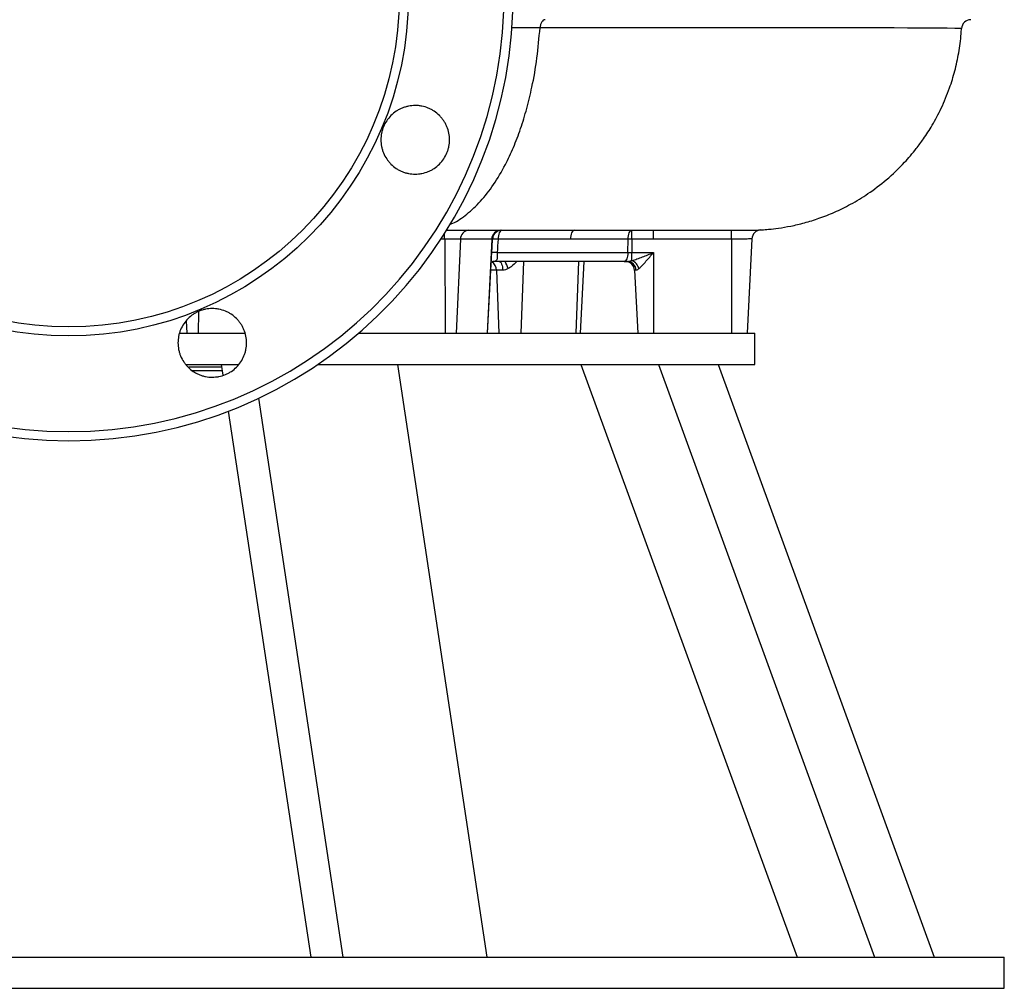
# Model space of a CAD drawing. Header units: millimetres. Extents: x 1183 to 1783, y 540 to 2623.
# Tile 3 of 10: x 1467 to 1783, y 540 to 851. Entities that reach past the tile are written whole.
import ezdxf

# ---------------------------------------------------------------- set-up
doc = ezdxf.new("R2010")
doc.units = ezdxf.units.MM

msp = doc.modelspace()

# ---------------------------------------------------------------- linework, layer by layer
at = {"color": 7, "linetype": 'Continuous', "lineweight": 25}
for p, q in [((1663.48, 780.25), (1663.48, 783.09)), ((1670.38, 780.25), (1670.38, 783.09)), ((1695.38, 780.25), (1695.38, 783.09)), ((1608.5, 780.25), (1603.43, 780.25)), ((1618.53, 780.25), (1608.5, 780.25)), ((1618.75, 780.25), (1618.53, 780.25)), ((1643.74, 780.25), (1620.53, 780.25)), ((1662.26, 780.25), (1643.74, 780.25)), ((1662.21, 775.94), (1662.26, 780.25)), ((1663.48, 780.25), (1663.43, 775.94)), ((1670.38, 780.25), (1663.48, 780.25)), ((1695.38, 780.25), (1670.38, 780.25)), ((1695.38, 780.25), (1695.38, 750.09)), ((1701.97, 780.38), (1700.38, 750.09)), ((1618.53, 775.94), (1618.62, 777.75)), ((1617.17, 750.09), (1618.55, 776.32)), ((1620.3, 775.94), (1662.21, 775.94)), ((1663.43, 773.36), (1663.43, 775.94)), ((1663.43, 775.94), (1670.38, 775.94)), ((1670.38, 775.94), (1670.38, 750.09)), ((1661, 773.09), (1618.9, 773.09)), ((1646.98, 750.09), (1648.19, 773.09)), ((1661, 773.09), (1662.04, 773.09)), ((1622.03, 770.25), (1620.02, 770.25)), ((1620.02, 770.25), (1620.77, 750.09)), ((1664.33, 770.25), (1665.38, 750.09)), ((1664.8, 770.25), (1664.33, 770.25)), ((1518.46, 750.09), (1539.35, 750.09)), ((1575.85, 750.09), (1702.88, 750.09)), ((1702.88, 740.09), (1702.88, 750.09)), ((1520.4, 740.09), (1537.42, 740.09)), ((1531.78, 740.09), (1532.29, 736.69)), ((1562.77, 740.09), (1702.88, 740.09)), ((1588.26, 740.09), (1616.96, 550.09)), ((1647.12, 740.09), (1716.41, 550.09)), ((1671.95, 740.09), (1741.24, 550.09)), ((1691.08, 740.09), (1760.38, 550.09)), ((1522.6, 738.09), (1532.08, 738.09)), ((1543.7, 729.22), (1570.76, 550.09)), ((1534.04, 725.09), (1560.48, 550.09)), ((1182.88, 550.09), (1782.88, 550.09)), ((1782.88, 540.09), (1782.88, 550.09)), ((1182.88, 540.09), (1782.88, 540.09))]:
    msp.add_line(p, q, dxfattribs=at)
at = {"color": 8, "linetype": 'Continuous', "lineweight": 25}
for p, q in [((1603.43, 780.25), (1602.24, 780.25)), ((1603.43, 780.25), (1603.63, 750.09)), ((1608.5, 780.25), (1607.1, 750.09)), ((1618.53, 780.25), (1617.02, 750.09)), ((1618.62, 777.75), (1618.75, 780.25)), ((1628.69, 773.09), (1627.84, 750.09)), ((1646.37, 773.09), (1645.52, 750.09)), ((1620.02, 770.25), (1618.23, 770.25)), ((1524.53, 756.93), (1524.42, 750.09)), ((1520.53, 754.08), (1520.7, 750.09)), ((1531.91, 739.25), (1521.35, 739.25))]:
    msp.add_line(p, q, dxfattribs=at)
at = {"color": 8, "linetype": 'Continuous', "lineweight": 25, "flags": 128}
msp.add_lwpolyline([(1769.08, 847.76), (1769.13, 847.77), (1768.5, 847.79), (1766.98, 847.82), (1764.6, 847.84), (1761.25, 847.87), (1757.01, 847.9), (1751.89, 847.92), (1747.55, 847.94), (1742.74, 847.96), (1737.44, 847.97), (1731.7, 847.98), (1725.55, 847.99), (1718.98, 848), (1711.96, 848.01), (1704.52, 848.01), (1694.4, 848.01), (1683.65, 848.01), (1672.32, 848), (1660.09, 848), (1647.3, 848), (1634, 848), (1634, 848), (1634, 848)], dxfattribs=at)
at = {"color": 7, "linetype": 'Continuous', "lineweight": 25, "flags": 128}
for points in [[(1621.75, 783.09), (1621.52, 783.04), (1621.29, 782.88), (1621.09, 782.62), (1620.91, 782.27), (1620.75, 781.84), (1620.64, 781.35), (1620.56, 780.81), (1620.53, 780.25)], [(1644.96, 783.09), (1644.73, 783.04), (1644.51, 782.88), (1644.3, 782.62), (1644.12, 782.27), (1643.97, 781.84), (1643.85, 781.35), (1643.78, 780.81), (1643.74, 780.25)], [(1662.26, 780.25), (1662.3, 780.81), (1662.37, 781.35), (1662.49, 781.84), (1662.64, 782.27), (1662.82, 782.62), (1663.03, 782.88), (1663.25, 783.04), (1663.48, 783.09)], [(1662.21, 775.94), (1662.18, 775.37), (1662.1, 774.84), (1661.99, 774.35), (1661.84, 773.92), (1661.65, 773.57), (1661.45, 773.31), (1661.23, 773.15), (1661, 773.09)], [(1620.9, 773.09), (1621.11, 773.04), (1621.32, 772.88), (1621.51, 772.62), (1621.68, 772.27), (1621.82, 771.84), (1621.92, 771.35), (1621.99, 770.81), (1622.03, 770.25)]]:
    msp.add_lwpolyline(points, dxfattribs=at)
at = {"color": 7, "linetype": 'Continuous', "lineweight": 25}
for radius in [108.89, 106]:
    msp.add_circle((1482.88, 858.09), radius, dxfattribs=at)
for centre, radius, start, end in [((1482.88, 858.09), 142.5, 93.9255, 86.0745), ((1482.88, 858.09), 139.55, 93.7273, 86.2727), ((1772.15, 847.59), 3, 90.4628, 177.0195), ((1611.32, 780.28), 2.82, 93.4829, 180.5357), ((1621.45, 780.17), 2.93, 91.2509, 178.3712), ((1621.75, 780.09), 3, 90.0036, 177.0041), ((1704.97, 780.22), 3, 93.4016, 176.9999), ((1619.64, 769.08), 11.21, 85.4528, 94.5472), ((1662.87, 727.31), 52.95, 89.3407, 90.6593), ((1619.41, 765.34), 10.63, 85.2067, 94.7933), ((1661.33, 770.09), 3, 3, 90), ((1661.93, 770.22), 2.87, 0.5848, 87.7152), ((1662.15, 769.91), 3.68, 13.7904, 69.6121)]:
    msp.add_arc(centre, radius, start, end, dxfattribs=at)
at = {"color": 8, "linetype": 'Continuous', "lineweight": 25}
for centre, radius, start, end in [((1585.66, 780.23), 17.77, 0.0685, 5.5942), ((1616.99, 770.35), 3.04, 358.1936, 59.322), ((1606.29, 764.79), 18.5, 18.9401, 26.6882)]:
    msp.add_arc(centre, radius, start, end, dxfattribs=at)
at = {"color": 7, "linetype": 'Continuous', "lineweight": 25}
msp.add_ellipse((1663.44, 776.09), major_axis=(3, 0.03), ratio=0.052307, start_param=4.292341, end_param=4.710637, dxfattribs=at)
for points, knots in [([(1635.62, 850.59), (1635.43, 850.59), (1635.23, 850.53), (1634.86, 850.28), (1634.69, 850.09), (1634.4, 849.62), (1634.27, 849.33), (1634.09, 848.7), (1634.02, 848.35), (1634, 848)], [0, 0, 0, 0, 0.25, 0.25, 0.5, 0.5, 0.75, 0.75, 1, 1, 1, 1]), ([(1704.79, 783.2), (1704.89, 783.21), (1705.73, 783.25), (1707.62, 783.41), (1710.73, 783.77), (1714.56, 784.43), (1718.92, 785.46), (1723.61, 786.91), (1728.57, 788.87), (1733.85, 791.47), (1739.46, 794.89), (1745.31, 799.33), (1749.74, 803.55), (1752.82, 807), (1754.87, 809.5), (1757.25, 812.72), (1759.99, 817.01), (1762.86, 822.42), (1765.27, 828.26), (1767.11, 834.22), (1768.35, 840.02), (1768.96, 844.58), (1769.1, 847.18), (1769.13, 847.75)], [0, 0, 0, 0, 0.002863, 0.025355, 0.0567, 0.097007, 0.142121, 0.191305, 0.244721, 0.30259, 0.368144, 0.442128, 0.523378, 0.551773, 0.581281, 0.620709, 0.672192, 0.734173, 0.804727, 0.861835, 0.921496, 0.982797, 1, 1, 1, 1]), ([(1601.76, 804.3), (1601.24, 803.79), (1600.69, 803.34), (1599.79, 802.74), (1599.49, 802.55), (1598.85, 802.21), (1598.52, 802.06), (1597.52, 801.64), (1596.83, 801.44), (1595.78, 801.22), (1595.42, 801.17), (1594.7, 801.1), (1594.34, 801.08), (1593.26, 801.08), (1592.55, 801.15), (1591.48, 801.36), (1591.13, 801.45), (1590.44, 801.66), (1589.77, 801.9), (1589.12, 802.21), (1588.48, 802.55), (1588.17, 802.73), (1587.27, 803.34), (1586.71, 803.79), (1585.95, 804.55), (1585.71, 804.82), (1585.25, 805.38), (1585.03, 805.67), (1584.43, 806.57), (1584.1, 807.2), (1583.68, 808.2), (1583.56, 808.54), (1583.35, 809.23), (1583.26, 809.58), (1583.05, 810.64), (1582.98, 811.35), (1582.98, 812.8), (1583.05, 813.52), (1583.26, 814.57), (1583.35, 814.92), (1583.56, 815.61), (1583.68, 815.96), (1584.09, 816.96), (1584.43, 817.59), (1585.23, 818.78), (1585.69, 819.35), (1586.71, 820.37), (1587.26, 820.82), (1588.16, 821.42), (1588.47, 821.61), (1589.11, 821.95), (1589.76, 822.26), (1590.43, 822.5), (1591.12, 822.71), (1591.47, 822.8), (1592.54, 823.01), (1593.25, 823.08), (1594.33, 823.08), (1594.69, 823.07), (1595.41, 823), (1595.77, 822.94), (1596.83, 822.73), (1597.51, 822.52), (1598.51, 822.11), (1598.84, 821.96), (1599.48, 821.62), (1599.79, 821.43), (1600.68, 820.84), (1601.24, 820.38), (1602.01, 819.61), (1602.25, 819.34), (1602.71, 818.79), (1603.13, 818.21), (1603.5, 817.6), (1603.84, 816.96), (1604, 816.63), (1604.42, 815.63), (1604.62, 814.95), (1604.91, 813.54), (1604.98, 812.81), (1604.98, 811.37), (1604.91, 810.66), (1604.7, 809.6), (1604.61, 809.24), (1604.4, 808.55), (1604.28, 808.21), (1603.87, 807.22), (1603.53, 806.58), (1602.73, 805.38), (1602.27, 804.82), (1601.76, 804.3)], [0, 0, 0, 0, 0.03125, 0.03125, 0.046875, 0.046875, 0.0625, 0.0625, 0.09375, 0.09375, 0.109375, 0.109375, 0.125, 0.125, 0.15625, 0.15625, 0.171875, 0.171875, 0.1875, 0.203125, 0.203125, 0.21875, 0.21875, 0.25, 0.25, 0.265625, 0.265625, 0.28125, 0.28125, 0.3125, 0.3125, 0.328125, 0.328125, 0.34375, 0.34375, 0.375, 0.375, 0.40625, 0.40625, 0.421875, 0.421875, 0.4375, 0.4375, 0.46875, 0.46875, 0.5, 0.5, 0.53125, 0.53125, 0.546875, 0.546875, 0.5625, 0.578125, 0.578125, 0.59375, 0.59375, 0.625, 0.625, 0.640625, 0.640625, 0.65625, 0.65625, 0.6875, 0.6875, 0.703125, 0.703125, 0.71875, 0.71875, 0.75, 0.75, 0.765625, 0.765625, 0.78125, 0.796875, 0.796875, 0.8125, 0.8125, 0.84375, 0.84375, 0.875, 0.875, 0.90625, 0.90625, 0.921875, 0.921875, 0.9375, 0.9375, 0.96875, 0.96875, 1, 1, 1, 1]), ([(1603.9, 783.09), (1605.03, 783.09), (1609.57, 783.09), (1616.89, 783.09), (1625.78, 783.09), (1634.76, 783.09), (1643.7, 783.09), (1652.42, 783.09), (1660.65, 783.09), (1668.35, 783.09), (1675.4, 783.09), (1681.34, 783.09), (1686.23, 783.09), (1690.18, 783.09), (1693.3, 783.09), (1695.7, 783.09), (1697.49, 783.09), (1698.76, 783.09), (1699.55, 783.09), (1699.97, 783.09), (1700.1, 783.09)], [0, 0, 0, 0, 0.02026, 0.08148, 0.14091, 0.198646, 0.273079, 0.344647, 0.413312, 0.491643, 0.565269, 0.634076, 0.698035, 0.757164, 0.811498, 0.861088, 0.906019, 0.946377, 0.981973, 1, 1, 1, 1]), ([(1700.14, 783.09), (1700.23, 783.09), (1700.32, 783.09), (1700.49, 783.09), (1700.58, 783.09), (1700.84, 783.1), (1701.01, 783.1), (1701.49, 783.1), (1701.8, 783.11), (1702.37, 783.12), (1702.64, 783.13), (1703.13, 783.15), (1703.35, 783.16), (1703.96, 783.18), (1704.26, 783.19), (1704.58, 783.21), (1704.66, 783.21), (1704.76, 783.21), (1704.79, 783.22), (1704.79, 783.21)], [0, 0, 0, 0, 0.03125, 0.03125, 0.0625, 0.0625, 0.125, 0.125, 0.25, 0.25, 0.375, 0.375, 0.5, 0.5, 0.75, 0.75, 0.875, 0.875, 1, 1, 1, 1]), ([(1704.79, 783.21), (1704.79, 783.21), (1704.8, 783.2), (1704.79, 783.21), (1704.79, 783.21)], [0, 0, 0, 0, 0.6330602, 1, 1, 1, 1]), ([(1701.97, 780.38), (1701.97, 780.38), (1701.93, 780.38), (1701.76, 780.37), (1701.63, 780.36), (1701.38, 780.34), (1701.29, 780.34), (1701.09, 780.32), (1700.98, 780.32), (1700.61, 780.3), (1700.34, 780.28), (1699.73, 780.26), (1699.39, 780.26), (1698.68, 780.25), (1698.3, 780.25), (1697.7, 780.25), (1697.5, 780.25), (1697.08, 780.25), (1696.88, 780.25), (1696.25, 780.25), (1695.82, 780.25), (1695.38, 780.25)], [0, 0, 0, 0, 0.125, 0.125, 0.25, 0.25, 0.3125, 0.3125, 0.375, 0.375, 0.5, 0.5, 0.625, 0.625, 0.75, 0.75, 0.8125, 0.8125, 0.875, 0.875, 1, 1, 1, 1]), ([(1620.3, 775.94), (1620.29, 775.74), (1620.28, 775.54), (1620.27, 775.16), (1620.28, 774.98), (1620.28, 774.63), (1620.28, 774.47), (1620.27, 774.16), (1620.26, 774.01), (1620.2, 773.75), (1620.16, 773.63), (1620.02, 773.42), (1619.93, 773.34), (1619.7, 773.21), (1619.56, 773.16), (1619.25, 773.1), (1619.08, 773.09), (1618.9, 773.09)], [0, 0, 0, 0, 0.125, 0.125, 0.25, 0.25, 0.375, 0.375, 0.5, 0.5, 0.625, 0.625, 0.75, 0.75, 0.875, 0.875, 1, 1, 1, 1]), ([(1663.43, 773.36), (1663.97, 773.51), (1664.53, 773.7), (1665.67, 774.1), (1666.25, 774.32), (1667.42, 774.76), (1668.01, 774.99), (1669.19, 775.46), (1669.79, 775.7), (1670.38, 775.94)], [0, 0, 0, 0, 0.25, 0.25, 0.5, 0.5, 0.75, 0.75, 1, 1, 1, 1]), ([(1665.73, 770.79), (1666.07, 771.08), (1666.45, 771.46), (1667.2, 772.26), (1667.59, 772.69), (1668.38, 773.59), (1668.78, 774.05), (1669.57, 774.98), (1669.98, 775.46), (1670.38, 775.94)], [0, 0, 0, 0, 0.25, 0.25, 0.5, 0.5, 0.75, 0.75, 1, 1, 1, 1]), ([(1618.36, 772.78), (1618.36, 772.79), (1618.45, 772.89), (1618.69, 773.05), (1618.96, 773.09), (1618.92, 773.09), (1618.91, 773.09)], [0, 0, 0, 0, 0.032098, 0.543601, 0.935811, 1, 1, 1, 1]), ([(1623.78, 770.79), (1623.5, 770.64), (1623.21, 770.5), (1622.63, 770.31), (1622.32, 770.25), (1622.03, 770.25)], [0, 0, 0, 0, 0.5, 0.5, 1, 1, 1, 1]), ([(1662.04, 773.09), (1662.12, 773.09), (1662.22, 773.1), (1662.42, 773.14), (1662.54, 773.16), (1662.9, 773.24), (1663.16, 773.31), (1663.43, 773.36)], [0, 0, 0, 0, 0.25, 0.25, 0.5, 0.5, 1, 1, 1, 1]), ([(1665.73, 770.79), (1665.55, 770.64), (1665.38, 770.5), (1665.07, 770.31), (1664.93, 770.25), (1664.8, 770.25)], [0, 0, 0, 0, 0.5, 0.5, 1, 1, 1, 1]), ([(1536.68, 739.22), (1536.17, 738.71), (1535.62, 738.25), (1534.72, 737.66), (1534.41, 737.47), (1533.78, 737.13), (1533.45, 736.98), (1532.45, 736.56), (1531.76, 736.35), (1530.7, 736.14), (1530.35, 736.09), (1529.62, 736.02), (1529.26, 736), (1528.19, 736), (1527.47, 736.07), (1526.41, 736.28), (1526.06, 736.37), (1525.37, 736.58), (1524.69, 736.82), (1524.04, 737.13), (1523.41, 737.47), (1523.1, 737.65), (1522.19, 738.26), (1521.64, 738.71), (1520.88, 739.47), (1520.64, 739.74), (1520.18, 740.3), (1519.96, 740.59), (1519.36, 741.49), (1519.02, 742.12), (1518.61, 743.12), (1518.49, 743.46), (1518.28, 744.15), (1518.19, 744.5), (1517.98, 745.56), (1517.91, 746.27), (1517.91, 747.72), (1517.98, 748.44), (1518.19, 749.49), (1518.27, 749.84), (1518.48, 750.53), (1518.6, 750.87), (1519.02, 751.87), (1519.36, 752.51), (1520.15, 753.7), (1520.62, 754.27), (1521.63, 755.28), (1522.19, 755.74), (1523.09, 756.34), (1523.4, 756.53), (1524.03, 756.87), (1524.68, 757.18), (1525.36, 757.42), (1526.05, 757.63), (1526.4, 757.72), (1527.46, 757.93), (1528.18, 758), (1529.25, 758), (1529.61, 757.98), (1530.33, 757.91), (1530.69, 757.86), (1531.75, 757.65), (1532.44, 757.44), (1533.44, 757.03), (1533.77, 756.88), (1534.4, 756.54), (1534.71, 756.35), (1535.61, 755.75), (1536.16, 755.3), (1536.93, 754.53), (1537.18, 754.26), (1537.63, 753.71), (1538.06, 753.13), (1538.43, 752.52), (1538.77, 751.88), (1538.93, 751.55), (1539.34, 750.55), (1539.55, 749.87), (1539.83, 748.46), (1539.91, 747.73), (1539.91, 746.29), (1539.84, 745.58), (1539.63, 744.52), (1539.54, 744.16), (1539.33, 743.47), (1539.21, 743.13), (1538.8, 742.14), (1538.46, 741.5), (1537.66, 740.3), (1537.2, 739.74), (1536.68, 739.22)], [0, 0, 0, 0, 0.03125, 0.03125, 0.046875, 0.046875, 0.0625, 0.0625, 0.09375, 0.09375, 0.109375, 0.109375, 0.125, 0.125, 0.15625, 0.15625, 0.171875, 0.171875, 0.1875, 0.203125, 0.203125, 0.21875, 0.21875, 0.25, 0.25, 0.265625, 0.265625, 0.28125, 0.28125, 0.3125, 0.3125, 0.328125, 0.328125, 0.34375, 0.34375, 0.375, 0.375, 0.40625, 0.40625, 0.421875, 0.421875, 0.4375, 0.4375, 0.46875, 0.46875, 0.5, 0.5, 0.53125, 0.53125, 0.546875, 0.546875, 0.5625, 0.578125, 0.578125, 0.59375, 0.59375, 0.625, 0.625, 0.640625, 0.640625, 0.65625, 0.65625, 0.6875, 0.6875, 0.703125, 0.703125, 0.71875, 0.71875, 0.75, 0.75, 0.765625, 0.765625, 0.78125, 0.796875, 0.796875, 0.8125, 0.8125, 0.84375, 0.84375, 0.875, 0.875, 0.90625, 0.90625, 0.921875, 0.921875, 0.9375, 0.9375, 0.96875, 0.96875, 1, 1, 1, 1])]:
    msp.add_open_spline(points, degree=3, knots=knots, dxfattribs=at)
at = {"color": 8, "linetype": 'Continuous', "lineweight": 25}
for points, knots in [([(1605.01, 785), (1605.34, 785.12), (1607.25, 785.79), (1610.61, 788.18), (1615.02, 792.24), (1619.18, 797.59), (1622.67, 803.49), (1625.53, 809.6), (1627.82, 815.61), (1629.8, 822.07), (1631.62, 829.61), (1633.15, 838.25), (1633.71, 844.75), (1634, 848)], [0, 0, 0, 0, 0.0222705, 0.1270382, 0.233641, 0.3417892, 0.4511588, 0.5337947, 0.616739, 0.6998201, 0.7828603, 0.8918157, 1, 1, 1, 1]), ([(1634, 848), (1634, 848), (1632.11, 848), (1629.04, 848), (1626.07, 848), (1624.95, 848)], [0, 0, 0, 0, 0.0000055, 0.6203972, 1, 1, 1, 1]), ([(1626.61, 773.09), (1626.01, 772.48), (1625.16, 771.61), (1624.1, 770.98), (1623.78, 770.79)], [0, 0, 0, 0, 0.697836, 1, 1, 1, 1])]:
    msp.add_open_spline(points, degree=3, knots=knots, dxfattribs=at)
at = {"color": 7, "linetype": 'Continuous', "lineweight": 25}
msp.add_open_spline([(1620.53, 780.25), (1620.45, 778.81), (1620.38, 777.37), (1620.3, 775.94)], degree=3, dxfattribs=at)

doc.saveas('drawing.dxf')
